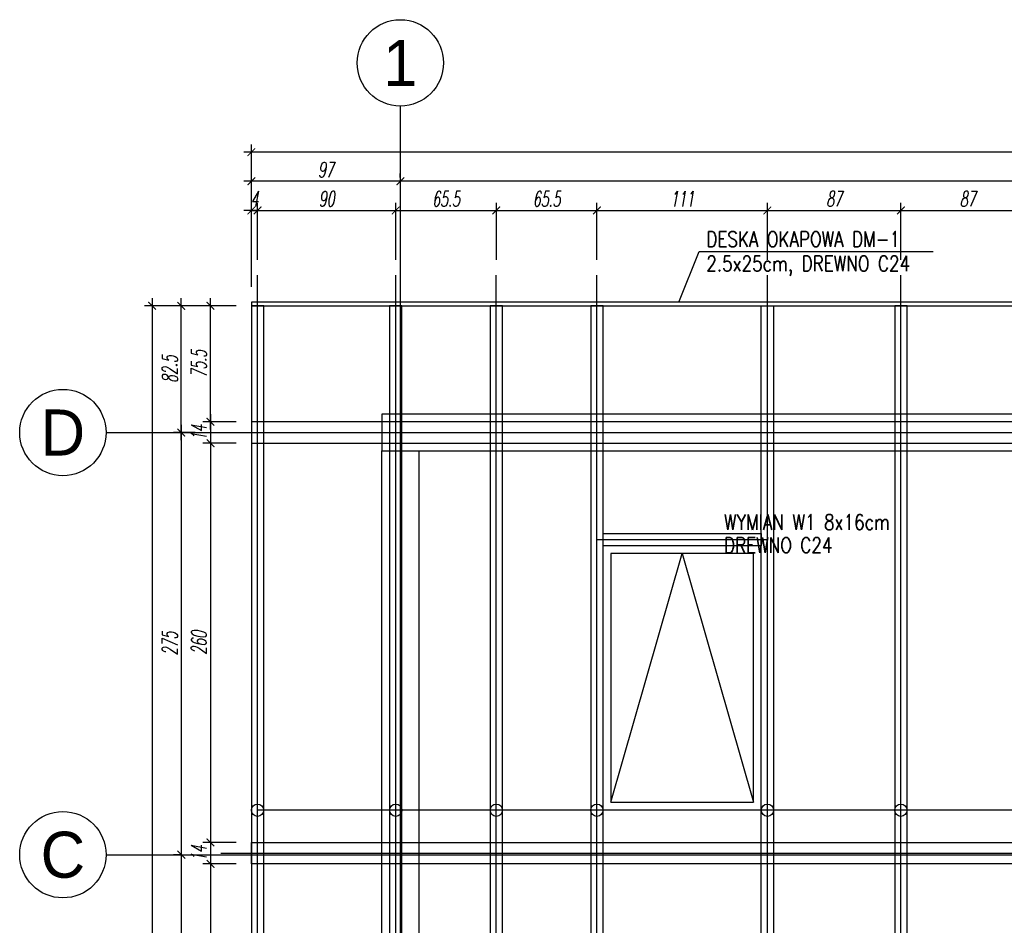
# Model space of a CAD drawing. Header units: millimetres. Extents: x -66901 to 936319, y -323998 to 488548.
# Tile 79 of 84: x 544449 to 550862, y 479422 to 485321. Entities that reach past the tile are written whole.
import ezdxf
from ezdxf.enums import TextEntityAlignment as Align
from ezdxf.lldxf.tags import DXFTag

# ---------------------------------------------------------------- set-up
doc = ezdxf.new("R2010")
doc.units = ezdxf.units.MM
doc.header["$LTSCALE"] = 5
doc.header["$MEASUREMENT"] = 0
for name, color, linetype in [('K-DREWNO', 15, 'Continuous'), ('k-kleszcze', 41, 'DASHED2'), ('K-OSIE', 1, 'CENTER'), ('K-WYMIARY', 254, 'Continuous'), ('K-WYZEJ', 81, 'DASHED2'), ('N-20', 254, 'Continuous'), ('N-25', 71, 'Continuous'), ('N-50', 4, 'Continuous'), ('POMOCNICZE', 8, 'DASHED2'), ('S-25', 71, 'Continuous')]:
    doc.layers.add(name, color=color, linetype=linetype)
doc.styles.add('GENERATED_STYLE_3', font='txt')
doc.styles.add('ROMANS', font='romans.shx', dxfattribs={"width": 0.8, "oblique": 10})
doc.styles.add('WYMIARY', font='romans.shx', dxfattribs={"width": 0.6, "oblique": 10})
tags = doc.linetypes.add('CENTER', pattern=[2, 1.25, -0.25, 0.25, -0.25]).pattern_tags.tags
tags[10:11] = [DXFTag(74, 4), DXFTag(75, 0), DXFTag(340, '0'), DXFTag(46, 1.0), DXFTag(50, 0.0), DXFTag(44, 0.0), DXFTag(45, 0.0)]
tags[8:9] = [DXFTag(74, 4), DXFTag(75, 0), DXFTag(340, '0'), DXFTag(46, 1.0), DXFTag(50, 0.0), DXFTag(44, 0.0), DXFTag(45, 0.0)]
tags[6:7] = [DXFTag(74, 4), DXFTag(75, 0), DXFTag(340, '0'), DXFTag(46, 1.0), DXFTag(50, 0.0), DXFTag(44, 0.0), DXFTag(45, 0.0)]
tags[4:5] = [DXFTag(74, 4), DXFTag(75, 0), DXFTag(340, '0'), DXFTag(46, 1.0), DXFTag(50, 0.0), DXFTag(44, 0.0), DXFTag(45, 0.0)]
tags = doc.linetypes.add('DASHED2', pattern=[0.375, 0.25, -0.125]).pattern_tags.tags
tags[6:7] = [DXFTag(74, 4), DXFTag(75, 0), DXFTag(340, '0'), DXFTag(46, 1.0), DXFTag(50, 0.0), DXFTag(44, 0.0), DXFTag(45, 0.0)]
tags[4:5] = [DXFTag(74, 4), DXFTag(75, 0), DXFTag(340, '0'), DXFTag(46, 1.0), DXFTag(50, 0.0), DXFTag(44, 0.0), DXFTag(45, 0.0)]
doc.dimstyles.new('CM50', dxfattribs={"dimscale": 50, "dimtxt": 2, "dimasz": 1, "dimexe": 1, "dimexo": 2, "dimgap": 0.5, "dimtad": 1, "dimlfac": 0.1, "dimrnd": 0.5, "dimdsep": 46, "dimtxsty": 'WYMIARY', "dimblk": 'ARCHTICK', "dimcen": 0, "dimdle": 1, "dimclrd": 253, "dimclre": 251, "dimclrt": 30, "dimaunit": 1, "dimadec": 0, "dimazin": 0, "dimtfac": 1, "dimtix": 1, "dimtmove": 0, "dimatfit": 3, "dimldrblk": 'ARCHTICK', "dimfxl": 1, "dimtvp": 0.4, "dimtolj": 1, "dimarcsym": 0})

# ---------------------------------------------------------------- blocks, each defined once
blk = doc.blocks.new('_ArchTick')
at = {"color": 0, "linetype": 'ByBlock', "const_width": 0.15}
blk.add_lwpolyline([(-0.5, -0.5), (0.5, 0.5)], dxfattribs=at)
blk = doc.blocks.new('*D21')
at = {"layer": 'Defpoints', "color": 0, "transparency": 16777216}
for p in [(545501.3, 483456.5), (545957.9, 483456.5), (545691.3, 482631.5)]:
    blk.add_point(p, dxfattribs=at)
at = {"layer": 'K-WYMIARY', "color": 253, "lineweight": -2, "transparency": 16777216}
blk.add_line((545501.3, 482581.5), (545501.3, 483506.5), dxfattribs=at)
at = {"layer": 'K-WYMIARY', "color": 251, "lineweight": -2, "transparency": 16777216}
for p, q in [((545857.9, 483456.5), (545451.3, 483456.5)), ((545591.3, 482631.5), (545451.3, 482631.5))]:
    blk.add_line(p, q, dxfattribs=at)
at = {"layer": 'K-WYMIARY', "color": 253, "lineweight": -2, "transparency": 16777216, "xscale": 50, "yscale": 50, "zscale": 50}
for p, rotation in [((545501.3, 483456.5), 90), ((545501.3, 482631.5), 270)]:
    blk.add_blockref('_ArchTick', p, dxfattribs=dict(at, rotation=rotation))
at = {"layer": 'K-WYMIARY', "color": 30, "transparency": 16777216, "insert": (545426.3, 483044), "char_height": 100, "attachment_point": 5, "rotation": 90, "style": 'WYMIARY'}
blk.add_mtext('\\A1;82.5', dxfattribs=at)
blk = doc.blocks.new('*D22')
at = {"layer": 'Defpoints', "color": 0, "transparency": 16777216}
for p in [(545632.3, 482631.5), (545501.3, 479881.5), (545605.8, 479881.5)]:
    blk.add_point(p, dxfattribs=at)
at = {"layer": 'K-WYMIARY', "color": 253, "lineweight": -2, "transparency": 16777216}
blk.add_line((545501.3, 482681.5), (545501.3, 479831.5), dxfattribs=at)
at = {"layer": 'K-WYMIARY', "color": 251, "lineweight": -2, "transparency": 16777216}
for p, q in [((545532.3, 482631.5), (545451.3, 482631.5)), ((545505.8, 479881.5), (545451.3, 479881.5))]:
    blk.add_line(p, q, dxfattribs=at)
at = {"layer": 'K-WYMIARY', "color": 253, "lineweight": -2, "transparency": 16777216, "xscale": 50, "yscale": 50, "zscale": 50}
for p, rotation in [((545501.3, 482631.5), 90), ((545501.3, 479881.5), 270)]:
    blk.add_blockref('_ArchTick', p, dxfattribs=dict(at, rotation=rotation))
at = {"layer": 'K-WYMIARY', "color": 30, "transparency": 16777216, "insert": (545426.3, 481256.5), "char_height": 100, "attachment_point": 5, "rotation": 90, "style": 'WYMIARY'}
blk.add_mtext('\\A1;275', dxfattribs=at)
blk = doc.blocks.new('*D23')
at = {"layer": 'Defpoints', "color": 0, "transparency": 16777216}
for p in [(545605.8, 479881.5), (545501.3, 475791.5), (545632.3, 475791.5)]:
    blk.add_point(p, dxfattribs=at)
at = {"layer": 'K-WYMIARY', "color": 251, "lineweight": -2, "transparency": 16777216}
for p, q in [((545505.8, 479881.5), (545451.3, 479881.5)), ((545532.3, 475791.5), (545451.3, 475791.5))]:
    blk.add_line(p, q, dxfattribs=at)
at = {"layer": 'K-WYMIARY', "color": 253, "lineweight": -2, "transparency": 16777216}
blk.add_line((545501.3, 479931.5), (545501.3, 475741.5), dxfattribs=at)
at = {"layer": 'K-WYMIARY', "color": 253, "lineweight": -2, "transparency": 16777216, "xscale": 50, "yscale": 50, "zscale": 50}
for p, rotation in [((545501.3, 479881.5), 90), ((545501.3, 475791.5), 270)]:
    blk.add_blockref('_ArchTick', p, dxfattribs=dict(at, rotation=rotation))
at = {"layer": 'K-WYMIARY', "color": 30, "transparency": 16777216, "insert": (545426.3, 477836.5), "char_height": 100, "attachment_point": 5, "rotation": 90, "style": 'WYMIARY'}
blk.add_mtext('\\A1;409', dxfattribs=at)
blk = doc.blocks.new('*D26')
at = {"layer": 'Defpoints', "color": 0, "transparency": 16777216}
for p in [(545957.9, 483456.5), (545311.3, 472746.5), (545957.9, 472746.5)]:
    blk.add_point(p, dxfattribs=at)
at = {"layer": 'K-WYMIARY', "color": 253, "lineweight": -2, "transparency": 16777216}
blk.add_line((545311.3, 483506.5), (545311.3, 472696.5), dxfattribs=at)
at = {"layer": 'K-WYMIARY', "color": 251, "lineweight": -2, "transparency": 16777216}
for p, q in [((545857.9, 483456.5), (545261.3, 483456.5)), ((545857.9, 472746.5), (545261.3, 472746.5))]:
    blk.add_line(p, q, dxfattribs=at)
at = {"layer": 'K-WYMIARY', "color": 253, "lineweight": -2, "transparency": 16777216, "xscale": 50, "yscale": 50, "zscale": 50}
for p, rotation in [((545311.3, 483456.5), 90), ((545311.3, 472746.5), 270)]:
    blk.add_blockref('_ArchTick', p, dxfattribs=dict(at, rotation=rotation))
at = {"layer": 'K-WYMIARY', "color": 30, "transparency": 16777216, "insert": (545236.3, 478101.5), "char_height": 100, "attachment_point": 5, "rotation": 90, "style": 'WYMIARY'}
blk.add_mtext('\\A1;1071', dxfattribs=at)
blk = doc.blocks.new('*D28')
at = {"layer": 'Defpoints', "color": 0, "transparency": 16777216}
for p in [(545691.3, 483456.5), (545957.9, 483456.5), (545957.9, 482701.5)]:
    blk.add_point(p, dxfattribs=at)
at = {"layer": 'K-WYMIARY', "color": 253, "lineweight": -2, "transparency": 16777216}
blk.add_line((545691.3, 482651.5), (545691.3, 483506.5), dxfattribs=at)
at = {"layer": 'K-WYMIARY', "color": 251, "lineweight": -2, "transparency": 16777216}
for p, q in [((545857.9, 483456.5), (545641.3, 483456.5)), ((545857.9, 482701.5), (545641.3, 482701.5))]:
    blk.add_line(p, q, dxfattribs=at)
at = {"layer": 'K-WYMIARY', "color": 253, "lineweight": -2, "transparency": 16777216, "xscale": 50, "yscale": 50, "zscale": 50}
for p, rotation in [((545691.3, 483456.5), 90), ((545691.3, 482701.5), 270)]:
    blk.add_blockref('_ArchTick', p, dxfattribs=dict(at, rotation=rotation))
at = {"layer": 'K-WYMIARY', "color": 30, "transparency": 16777216, "insert": (545616.3, 483079), "char_height": 100, "attachment_point": 5, "rotation": 90, "style": 'WYMIARY'}
blk.add_mtext('\\A1;75.5', dxfattribs=at)
blk = doc.blocks.new('*D35')
at = {"layer": 'Defpoints', "color": 0, "transparency": 16777216}
for p in [(545957.9, 482701.5), (545691.3, 482561.5), (545957.9, 482561.5)]:
    blk.add_point(p, dxfattribs=at)
at = {"layer": 'K-WYMIARY', "color": 251, "lineweight": -2, "transparency": 16777216}
for p, q in [((545857.9, 482701.5), (545641.3, 482701.5)), ((545857.9, 482561.5), (545641.3, 482561.5))]:
    blk.add_line(p, q, dxfattribs=at)
at = {"layer": 'K-WYMIARY', "color": 253, "lineweight": -2, "transparency": 16777216}
blk.add_line((545691.3, 482751.5), (545691.3, 482511.5), dxfattribs=at)
at = {"layer": 'K-WYMIARY', "color": 253, "lineweight": -2, "transparency": 16777216, "xscale": 50, "yscale": 50, "zscale": 50}
for p, rotation in [((545691.3, 482701.5), 90), ((545691.3, 482561.5), 270)]:
    blk.add_blockref('_ArchTick', p, dxfattribs=dict(at, rotation=rotation))
at = {"layer": 'K-WYMIARY', "color": 30, "transparency": 16777216, "insert": (545616.3, 482631.5), "char_height": 100, "attachment_point": 5, "rotation": 90, "style": 'WYMIARY'}
blk.add_mtext('\\A1;14', dxfattribs=at)
blk = doc.blocks.new('*D36')
at = {"layer": 'Defpoints', "color": 0, "transparency": 16777216}
for p in [(545957.9, 482561.5), (545691.3, 479961.5), (545957.9, 479961.5)]:
    blk.add_point(p, dxfattribs=at)
at = {"layer": 'K-WYMIARY', "color": 253, "lineweight": -2, "transparency": 16777216}
blk.add_line((545691.3, 482611.5), (545691.3, 479911.5), dxfattribs=at)
at = {"layer": 'K-WYMIARY', "color": 251, "lineweight": -2, "transparency": 16777216}
for p, q in [((545857.9, 482561.5), (545641.3, 482561.5)), ((545857.9, 479961.5), (545641.3, 479961.5))]:
    blk.add_line(p, q, dxfattribs=at)
at = {"layer": 'K-WYMIARY', "color": 253, "lineweight": -2, "transparency": 16777216, "xscale": 50, "yscale": 50, "zscale": 50}
for p, rotation in [((545691.3, 482561.5), 90), ((545691.3, 479961.5), 270)]:
    blk.add_blockref('_ArchTick', p, dxfattribs=dict(at, rotation=rotation))
at = {"layer": 'K-WYMIARY', "color": 30, "transparency": 16777216, "insert": (545616.3, 481261.5), "char_height": 100, "attachment_point": 5, "rotation": 90, "style": 'WYMIARY'}
blk.add_mtext('\\A1;260', dxfattribs=at)
blk = doc.blocks.new('*D37')
at = {"layer": 'Defpoints', "color": 0, "transparency": 16777216}
for p in [(545957.9, 479961.5), (545691.3, 479821.5), (545957.9, 479821.5)]:
    blk.add_point(p, dxfattribs=at)
at = {"layer": 'K-WYMIARY', "color": 253, "lineweight": -2, "transparency": 16777216}
blk.add_line((545691.3, 480011.5), (545691.3, 479771.5), dxfattribs=at)
at = {"layer": 'K-WYMIARY', "color": 251, "lineweight": -2, "transparency": 16777216}
for p, q in [((545857.9, 479961.5), (545641.3, 479961.5)), ((545857.9, 479821.5), (545641.3, 479821.5))]:
    blk.add_line(p, q, dxfattribs=at)
at = {"layer": 'K-WYMIARY', "color": 253, "lineweight": -2, "transparency": 16777216, "xscale": 50, "yscale": 50, "zscale": 50}
for p, rotation in [((545691.3, 479961.5), 90), ((545691.3, 479821.5), 270)]:
    blk.add_blockref('_ArchTick', p, dxfattribs=dict(at, rotation=rotation))
at = {"layer": 'K-WYMIARY', "color": 30, "transparency": 16777216, "insert": (545616.3, 479891.5), "char_height": 100, "attachment_point": 5, "rotation": 90, "style": 'WYMIARY'}
blk.add_mtext('\\A1;14', dxfattribs=at)
blk = doc.blocks.new('*D38')
at = {"layer": 'Defpoints', "color": 0, "transparency": 16777216}
for p in [(545957.9, 479821.5), (545691.3, 478101.5), (545957.9, 478101.5)]:
    blk.add_point(p, dxfattribs=at)
at = {"layer": 'K-WYMIARY', "color": 251, "lineweight": -2, "transparency": 16777216}
for p, q in [((545857.9, 479821.5), (545641.3, 479821.5)), ((545857.9, 478101.5), (545641.3, 478101.5))]:
    blk.add_line(p, q, dxfattribs=at)
at = {"layer": 'K-WYMIARY', "color": 253, "lineweight": -2, "transparency": 16777216}
blk.add_line((545691.3, 479871.5), (545691.3, 478051.5), dxfattribs=at)
at = {"layer": 'K-WYMIARY', "color": 253, "lineweight": -2, "transparency": 16777216, "xscale": 50, "yscale": 50, "zscale": 50}
for p, rotation in [((545691.3, 479821.5), 90), ((545691.3, 478101.5), 270)]:
    blk.add_blockref('_ArchTick', p, dxfattribs=dict(at, rotation=rotation))
at = {"layer": 'K-WYMIARY', "color": 30, "transparency": 16777216, "insert": (545616.3, 478961.5), "char_height": 100, "attachment_point": 5, "rotation": 90, "style": 'WYMIARY'}
blk.add_mtext('\\A1;172', dxfattribs=at)
blk = doc.blocks.new('*D81')
at = {"layer": 'Defpoints', "color": 0, "transparency": 16777216}
for p in [(546897.9, 484078), (545997.9, 483656.5), (546897.9, 483656.5)]:
    blk.add_point(p, dxfattribs=at)
at = {"layer": 'K-WYMIARY', "color": 251, "lineweight": -2, "transparency": 16777216}
for p, q in [((545997.9, 483756.5), (545997.9, 484128)), ((546897.9, 483756.5), (546897.9, 484128))]:
    blk.add_line(p, q, dxfattribs=at)
at = {"layer": 'K-WYMIARY', "color": 253, "lineweight": -2, "transparency": 16777216}
blk.add_line((545947.9, 484078), (546947.9, 484078), dxfattribs=at)
at = {"layer": 'K-WYMIARY', "color": 253, "lineweight": -2, "transparency": 16777216, "xscale": 50, "yscale": 50, "zscale": 50, "rotation": 180}
blk.add_blockref('_ArchTick', (545997.9, 484078), dxfattribs=at)
at = {"layer": 'K-WYMIARY', "color": 253, "lineweight": -2, "transparency": 16777216, "xscale": 50, "yscale": 50, "zscale": 50}
blk.add_blockref('_ArchTick', (546897.9, 484078), dxfattribs=at)
at = {"layer": 'K-WYMIARY', "color": 30, "transparency": 16777216, "insert": (546447.9, 484153), "char_height": 100, "attachment_point": 5, "style": 'WYMIARY'}
blk.add_mtext('\\A1;90', dxfattribs=at)
blk = doc.blocks.new('*D82')
at = {"layer": 'Defpoints', "color": 0, "transparency": 16777216}
for p in [(547553.2, 484078), (546897.9, 483656.5), (547553.2, 483656.5)]:
    blk.add_point(p, dxfattribs=at)
at = {"layer": 'K-WYMIARY', "color": 251, "lineweight": -2, "transparency": 16777216}
for p, q in [((546897.9, 483756.5), (546897.9, 484128)), ((547553.2, 483756.5), (547553.2, 484128))]:
    blk.add_line(p, q, dxfattribs=at)
at = {"layer": 'K-WYMIARY', "color": 253, "lineweight": -2, "transparency": 16777216}
blk.add_line((546847.9, 484078), (547603.2, 484078), dxfattribs=at)
at = {"layer": 'K-WYMIARY', "color": 253, "lineweight": -2, "transparency": 16777216, "xscale": 50, "yscale": 50, "zscale": 50, "rotation": 180}
blk.add_blockref('_ArchTick', (546897.9, 484078), dxfattribs=at)
at = {"layer": 'K-WYMIARY', "color": 253, "lineweight": -2, "transparency": 16777216, "xscale": 50, "yscale": 50, "zscale": 50}
blk.add_blockref('_ArchTick', (547553.2, 484078), dxfattribs=at)
at = {"layer": 'K-WYMIARY', "color": 30, "transparency": 16777216, "insert": (547225.5, 484153), "char_height": 100, "attachment_point": 5, "style": 'WYMIARY'}
blk.add_mtext('\\A1;65.5', dxfattribs=at)
blk = doc.blocks.new('*D83')
at = {"layer": 'Defpoints', "color": 0, "transparency": 16777216}
for p in [(548208.5, 484078), (547553.2, 483656.5), (548208.5, 483656.5)]:
    blk.add_point(p, dxfattribs=at)
at = {"layer": 'K-WYMIARY', "color": 251, "lineweight": -2, "transparency": 16777216}
for p, q in [((547553.2, 483756.5), (547553.2, 484128)), ((548208.5, 483756.5), (548208.5, 484128))]:
    blk.add_line(p, q, dxfattribs=at)
at = {"layer": 'K-WYMIARY', "color": 253, "lineweight": -2, "transparency": 16777216}
blk.add_line((547503.2, 484078), (548258.5, 484078), dxfattribs=at)
at = {"layer": 'K-WYMIARY', "color": 253, "lineweight": -2, "transparency": 16777216, "xscale": 50, "yscale": 50, "zscale": 50, "rotation": 180}
blk.add_blockref('_ArchTick', (547553.2, 484078), dxfattribs=at)
at = {"layer": 'K-WYMIARY', "color": 253, "lineweight": -2, "transparency": 16777216, "xscale": 50, "yscale": 50, "zscale": 50}
blk.add_blockref('_ArchTick', (548208.5, 484078), dxfattribs=at)
at = {"layer": 'K-WYMIARY', "color": 30, "transparency": 16777216, "insert": (547880.8, 484153), "char_height": 100, "attachment_point": 5, "style": 'WYMIARY'}
blk.add_mtext('\\A1;65.5', dxfattribs=at)
blk = doc.blocks.new('*D84')
at = {"layer": 'Defpoints', "color": 0, "transparency": 16777216}
for p in [(549318.5, 484078), (548208.5, 483656.5), (549318.5, 483656.5)]:
    blk.add_point(p, dxfattribs=at)
at = {"layer": 'K-WYMIARY', "color": 251, "lineweight": -2, "transparency": 16777216}
for p, q in [((548208.5, 483756.5), (548208.5, 484128)), ((549318.5, 483756.5), (549318.5, 484128))]:
    blk.add_line(p, q, dxfattribs=at)
at = {"layer": 'K-WYMIARY', "color": 253, "lineweight": -2, "transparency": 16777216}
blk.add_line((548158.5, 484078), (549368.5, 484078), dxfattribs=at)
at = {"layer": 'K-WYMIARY', "color": 253, "lineweight": -2, "transparency": 16777216, "xscale": 50, "yscale": 50, "zscale": 50, "rotation": 180}
blk.add_blockref('_ArchTick', (548208.5, 484078), dxfattribs=at)
at = {"layer": 'K-WYMIARY', "color": 253, "lineweight": -2, "transparency": 16777216, "xscale": 50, "yscale": 50, "zscale": 50}
blk.add_blockref('_ArchTick', (549318.5, 484078), dxfattribs=at)
at = {"layer": 'K-WYMIARY', "color": 30, "transparency": 16777216, "insert": (548763.5, 484153), "char_height": 100, "attachment_point": 5, "style": 'WYMIARY'}
blk.add_mtext('\\A1;111', dxfattribs=at)
blk = doc.blocks.new('*D85')
at = {"layer": 'Defpoints', "color": 0, "transparency": 16777216}
for p in [(550188.4, 484078), (549318.5, 483656.5), (550188.4, 483656.5)]:
    blk.add_point(p, dxfattribs=at)
at = {"layer": 'K-WYMIARY', "color": 251, "lineweight": -2, "transparency": 16777216}
for p, q in [((549318.5, 483756.5), (549318.5, 484128)), ((550188.4, 483756.5), (550188.4, 484128))]:
    blk.add_line(p, q, dxfattribs=at)
at = {"layer": 'K-WYMIARY', "color": 253, "lineweight": -2, "transparency": 16777216}
blk.add_line((549268.5, 484078), (550238.4, 484078), dxfattribs=at)
at = {"layer": 'K-WYMIARY', "color": 253, "lineweight": -2, "transparency": 16777216, "xscale": 50, "yscale": 50, "zscale": 50, "rotation": 180}
blk.add_blockref('_ArchTick', (549318.5, 484078), dxfattribs=at)
at = {"layer": 'K-WYMIARY', "color": 253, "lineweight": -2, "transparency": 16777216, "xscale": 50, "yscale": 50, "zscale": 50}
blk.add_blockref('_ArchTick', (550188.4, 484078), dxfattribs=at)
at = {"layer": 'K-WYMIARY', "color": 30, "transparency": 16777216, "insert": (549753.4, 484153), "char_height": 100, "attachment_point": 5, "style": 'WYMIARY'}
blk.add_mtext('\\A1;87', dxfattribs=at)
blk = doc.blocks.new('*D86')
at = {"layer": 'Defpoints', "color": 0, "transparency": 16777216}
for p in [(551058.3, 484078), (550188.4, 483656.5), (551058.3, 483656.5)]:
    blk.add_point(p, dxfattribs=at)
at = {"layer": 'K-WYMIARY', "color": 251, "lineweight": -2, "transparency": 16777216}
for p, q in [((550188.4, 483756.5), (550188.4, 484128)), ((551058.3, 483756.5), (551058.3, 484128))]:
    blk.add_line(p, q, dxfattribs=at)
at = {"layer": 'K-WYMIARY', "color": 253, "lineweight": -2, "transparency": 16777216}
blk.add_line((550138.4, 484078), (551108.3, 484078), dxfattribs=at)
at = {"layer": 'K-WYMIARY', "color": 253, "lineweight": -2, "transparency": 16777216, "xscale": 50, "yscale": 50, "zscale": 50, "rotation": 180}
blk.add_blockref('_ArchTick', (550188.4, 484078), dxfattribs=at)
at = {"layer": 'K-WYMIARY', "color": 253, "lineweight": -2, "transparency": 16777216, "xscale": 50, "yscale": 50, "zscale": 50}
blk.add_blockref('_ArchTick', (551058.3, 484078), dxfattribs=at)
at = {"layer": 'K-WYMIARY', "color": 30, "transparency": 16777216, "insert": (550623.4, 484153), "char_height": 100, "attachment_point": 5, "style": 'WYMIARY'}
blk.add_mtext('\\A1;87', dxfattribs=at)
blk = doc.blocks.new('*D103')
at = {"layer": 'Defpoints', "color": 0, "transparency": 16777216}
for p in [(545957.9, 484078), (545997.9, 483656.5), (545957.9, 483481.5)]:
    blk.add_point(p, dxfattribs=at)
at = {"layer": 'K-WYMIARY', "color": 251, "lineweight": -2, "transparency": 16777216}
for p, q in [((545957.9, 483581.5), (545957.9, 484128)), ((545997.9, 483756.5), (545997.9, 484128))]:
    blk.add_line(p, q, dxfattribs=at)
at = {"layer": 'K-WYMIARY', "color": 253, "lineweight": -2, "transparency": 16777216}
for p, q in [((545957.9, 484078), (545907.9, 484078)), ((545997.9, 484078), (545957.9, 484078)), ((545997.9, 484078), (546047.9, 484078))]:
    blk.add_line(p, q, dxfattribs=at)
at = {"layer": 'K-WYMIARY', "color": 253, "lineweight": -2, "transparency": 16777216, "xscale": 50, "yscale": 50, "zscale": 50}
blk.add_blockref('_ArchTick', (545957.9, 484078), dxfattribs=at)
at = {"layer": 'K-WYMIARY', "color": 253, "lineweight": -2, "transparency": 16777216, "xscale": 50, "yscale": 50, "zscale": 50, "rotation": 180}
blk.add_blockref('_ArchTick', (545997.9, 484078), dxfattribs=at)
at = {"layer": 'K-WYMIARY', "color": 30, "transparency": 16777216, "insert": (545977.9, 484153), "char_height": 100, "attachment_point": 5, "style": 'WYMIARY'}
blk.add_mtext('\\A1;4', dxfattribs=at)
blk = doc.blocks.new('*D107')
at = {"layer": 'Defpoints', "color": 0, "transparency": 16777216}
for p in [(546927.9, 484268), (546927.9, 484192.5), (555864.8, 484192.5)]:
    blk.add_point(p, dxfattribs=at)
at = {"layer": 'K-WYMIARY', "color": 251, "lineweight": -2, "transparency": 16777216}
for p, q in [((546927.9, 484292.5), (546927.9, 484318)), ((555864.8, 484292.5), (555864.8, 484318))]:
    blk.add_line(p, q, dxfattribs=at)
at = {"layer": 'K-WYMIARY', "color": 253, "lineweight": -2, "transparency": 16777216}
blk.add_line((555914.8, 484268), (546877.9, 484268), dxfattribs=at)
at = {"layer": 'K-WYMIARY', "color": 253, "lineweight": -2, "transparency": 16777216, "xscale": 50, "yscale": 50, "zscale": 50, "rotation": 180}
blk.add_blockref('_ArchTick', (546927.9, 484268), dxfattribs=at)
at = {"layer": 'K-WYMIARY', "color": 253, "lineweight": -2, "transparency": 16777216, "xscale": 50, "yscale": 50, "zscale": 50}
blk.add_blockref('_ArchTick', (555864.8, 484268), dxfattribs=at)
at = {"layer": 'K-WYMIARY', "color": 30, "transparency": 16777216, "insert": (551396.4, 484343), "char_height": 100, "attachment_point": 5, "style": 'WYMIARY'}
blk.add_mtext('\\A1;893.5', dxfattribs=at)
blk = doc.blocks.new('*D108')
at = {"layer": 'Defpoints', "color": 0, "transparency": 16777216}
for p in [(545957.9, 484268), (546927.9, 484192.5), (545957.9, 483481.5)]:
    blk.add_point(p, dxfattribs=at)
at = {"layer": 'K-WYMIARY', "color": 251, "lineweight": -2, "transparency": 16777216}
for p, q in [((545957.9, 483581.5), (545957.9, 484318)), ((546927.9, 484292.5), (546927.9, 484318))]:
    blk.add_line(p, q, dxfattribs=at)
at = {"layer": 'K-WYMIARY', "color": 253, "lineweight": -2, "transparency": 16777216}
blk.add_line((546977.9, 484268), (545907.9, 484268), dxfattribs=at)
at = {"layer": 'K-WYMIARY', "color": 253, "lineweight": -2, "transparency": 16777216, "xscale": 50, "yscale": 50, "zscale": 50, "rotation": 180}
blk.add_blockref('_ArchTick', (545957.9, 484268), dxfattribs=at)
at = {"layer": 'K-WYMIARY', "color": 253, "lineweight": -2, "transparency": 16777216, "xscale": 50, "yscale": 50, "zscale": 50}
blk.add_blockref('_ArchTick', (546927.9, 484268), dxfattribs=at)
at = {"layer": 'K-WYMIARY', "color": 30, "transparency": 16777216, "insert": (546442.9, 484343), "char_height": 100, "attachment_point": 5, "style": 'WYMIARY'}
blk.add_mtext('\\A1;97', dxfattribs=at)
blk = doc.blocks.new('*D109')
at = {"layer": 'Defpoints', "color": 0, "transparency": 16777216}
for p in [(545957.9, 484458), (545957.9, 483481.5), (564957.9, 483481.5)]:
    blk.add_point(p, dxfattribs=at)
at = {"layer": 'K-WYMIARY', "color": 251, "lineweight": -2, "transparency": 16777216}
for p, q in [((545957.9, 483581.5), (545957.9, 484508)), ((564957.9, 483581.5), (564957.9, 484508))]:
    blk.add_line(p, q, dxfattribs=at)
at = {"layer": 'K-WYMIARY', "color": 253, "lineweight": -2, "transparency": 16777216}
blk.add_line((565007.9, 484458), (545907.9, 484458), dxfattribs=at)
at = {"layer": 'K-WYMIARY', "color": 253, "lineweight": -2, "transparency": 16777216, "xscale": 50, "yscale": 50, "zscale": 50, "rotation": 180}
blk.add_blockref('_ArchTick', (545957.9, 484458), dxfattribs=at)
at = {"layer": 'K-WYMIARY', "color": 253, "lineweight": -2, "transparency": 16777216, "xscale": 50, "yscale": 50, "zscale": 50}
blk.add_blockref('_ArchTick', (564957.9, 484458), dxfattribs=at)
at = {"layer": 'K-WYMIARY', "color": 30, "transparency": 16777216, "insert": (555457.9, 484533), "char_height": 100, "attachment_point": 5, "style": 'WYMIARY'}
blk.add_mtext('\\A1;1900', dxfattribs=at)

msp = doc.modelspace()

# ---------------------------------------------------------------- linework, layer by layer
at = {"layer": 'K-DREWNO'}
for points in [[(546037.889, 483456.489), (545957.889, 483456.489), (545957.889, 478101.489), (546037.889, 478101.489)], [(546937.889, 483456.489), (546857.889, 483456.489), (546857.889, 478101.489), (546937.889, 478101.489)], [(547593.186, 483456.489), (547513.186, 483456.489), (547513.186, 478101.489), (547593.186, 478101.489)], [(548248.483, 483456.489), (548168.483, 483456.489), (548168.483, 478101.489), (548248.483, 478101.489)], [(549278.465, 483456.489), (549358.465, 483456.489), (549358.465, 478101.489), (549278.465, 478101.489)], [(550228.39, 483456.52), (550148.39, 483456.52), (550148.39, 478101.52), (550228.39, 478101.52)], [(554409.49, 482561.489), (554409.49, 482701.489), (545957.889, 482701.489), (545957.889, 482561.489), (554409.49, 482561.489)], [(548248.483, 481892.652), (548248.483, 481972.652), (549278.465, 481972.652), (549278.465, 481892.652)], [(564957.889, 479961.489), (564957.889, 479821.489), (545957.889, 479821.489), (545957.889, 479961.489)]]:
    msp.add_lwpolyline(points, close=True, dxfattribs=at)
at = {"layer": 'k-kleszcze'}
msp.add_lwpolyline([(545957.889, 483481.489), (545957.889, 483456.489), (553384.49, 483456.489), (553359.49, 483481.489)], close=True, dxfattribs=at)
at = {"layer": 'K-OSIE'}
for p, q in [((546927.889, 484758), (546927.889, 471697.5)), ((545997.889, 478101.489), (545997.889, 483656.489)), ((546897.889, 478101.489), (546897.889, 483656.489)), ((547553.186, 478101.489), (547553.186, 483656.489)), ((548208.483, 478101.489), (548208.483, 483656.489)), ((549318.465, 478101.489), (549318.465, 483656.489)), ((550188.39, 478101.52), (550188.39, 483656.52)), ((545011.277, 482631.489), (566452, 482631.489)), ((549318.465, 481932.652), (548208.483, 481932.652)), ((545011.277, 479881.489), (566452, 479881.489)), ((545757.889, 479891.489), (565157.889, 479891.489))]:
    msp.add_line(p, q, dxfattribs=at)
for centre in [(546927.889, 485039.25), (544730.027, 482631.489), (544730.027, 479881.489)]:
    msp.add_circle(centre, 281.25, dxfattribs=at)
at = {"layer": 'K-WYZEJ'}
msp.add_lwpolyline([(547047.889, 482751.489), (547047.889, 482751.489)], close=True, dxfattribs=at)
at = {"layer": 'N-20'}
for p, q in [((548742.5, 483481.489), (548873.54, 483811)), ((564917.889, 480171), (545997.889, 480171))]:
    msp.add_line(p, q, dxfattribs=at)
msp.add_lwpolyline([(546807.889, 482511.489), (564107.889, 482511.489), (564107.889, 482751.489), (546807.889, 482751.489)], close=True, dxfattribs=at)
for points in [[(546807.889, 473691.489), (546807.889, 482511.489)], [(547047.889, 482511.489), (547047.889, 473691.489)]]:
    msp.add_lwpolyline(points, dxfattribs=at)
at = {"layer": 'N-25'}
for centre in [(545997.889, 480171), (546897.889, 480171), (547553.186, 480171), (548208.483, 480171), (549318.465, 480171), (550188.39, 480171)]:
    msp.add_circle(centre, 40, dxfattribs=at)
at = {"layer": 'POMOCNICZE'}
msp.add_lwpolyline([(548298.483, 480223.293), (549228.465, 480223.293), (549228.465, 481842.652), (548298.483, 481842.652)], close=True, dxfattribs=at)
msp.add_lwpolyline([(548298.483, 480223.293), (548763.474, 481842.652), (549228.465, 480223.293)], dxfattribs=at)
at = {"layer": 'S-25'}
msp.add_line((548873.54, 483811), (550397.983, 483811), dxfattribs=at)

# ---------------------------------------------------------------- texts
at = {"layer": 'N-50', "style": 'GENERATED_STYLE_3'}
for s, p in [('1', (546927.889, 485039.25)), ('D', (544730.027, 482631.489)), ('C', (544730.027, 479881.489))]:
    msp.add_text(s, height=300, dxfattribs=at).set_placement(p, align=Align.MIDDLE)
at = {"layer": 'S-25', "style": 'ROMANS', "width": 0.8}
for s, p in [('DESKA OKAPOWA DM-1', (548921, 483841)), ('2.5x25cm, DREWNO C24', (548921, 483681.932)), ('WYMIAN W1 8x16cm', (549036.217, 481997.652)), ('DREWNO C24', (549036.217, 481847.652))]:
    msp.add_text(s, height=100, rotation=0, dxfattribs=at).set_placement(p)

# ---------------------------------------------------------------- dimensions: what is measured, and where the dimension line sits
at = {"layer": 'K-WYMIARY'}
for base, p1, p2, picture, middle in [((545957.889, 484458), (564957.889, 483481.489), (545957.889, 483481.489), '*D109', (555457.889, 484533)), ((545957.889, 484268), (546927.889, 484192.5), (545957.889, 483481.489), '*D108', (546442.889, 484343)), ((546927.8887, 484268), (555864.8385, 484192.5), (546927.8887, 484192.5), '*D107', (551396.3636, 484343)), ((545957.889, 484078), (545997.889, 483656.489), (545957.889, 483481.489), '*D103', (545977.889, 484153)), ((546897.889, 484078), (545997.889, 483656.489), (546897.889, 483656.489), '*D81', (546447.889, 484153)), ((547553.186, 484078), (546897.889, 483656.489), (547553.186, 483656.489), '*D82', (547225.537, 484153)), ((548208.483, 484078), (547553.186, 483656.489), (548208.483, 483656.489), '*D83', (547880.834, 484153)), ((549318.465, 484078), (548208.483, 483656.489), (549318.465, 483656.489), '*D84', (548763.474, 484153)), ((550188.39, 484078), (549318.465, 483656.489), (550188.39, 483656.52), '*D85', (549753.428, 484153)), ((551058.315, 484078), (550188.39, 483656.52), (551058.315, 483656.52), '*D86', (550623.353, 484153))]:
    dim = msp.add_linear_dim(base=base, p1=p1, p2=p2, dimstyle='CM50', override={"dimtmove": 1, "dimfxl": 0}, dxfattribs=at)
    dim.commit()
    dim.dimension.update_dxf_attribs({"geometry": picture, "text_midpoint": middle})
for base, p1, p2, picture, middle in [((545311.277, 472746.489), (545957.889, 483456.489), (545957.889, 472746.489), '*D26', (545236.277, 478101.489)), ((545501.277, 483456.489), (545691.277, 482631.489), (545957.889, 483456.489), '*D21', (545426.277, 483043.989)), ((545691.277, 483456.489), (545957.889, 482701.489), (545957.889, 483456.489), '*D28', (545616.277, 483078.989)), ((545691.277, 482561.489), (545957.889, 482701.489), (545957.889, 482561.489), '*D35', (545616.277, 482631.489)), ((545501.277, 479881.489), (545632.277, 482631.489), (545605.777, 479881.489), '*D22', (545426.277, 481256.489)), ((545691.277, 479961.489), (545957.889, 482561.489), (545957.889, 479961.489), '*D36', (545616.277, 481261.489)), ((545691.277, 479821.489), (545957.889, 479961.489), (545957.889, 479821.489), '*D37', (545616.277, 479891.489)), ((545501.277, 475791.489), (545605.777, 479881.489), (545632.277, 475791.489), '*D23', (545426.277, 477836.489)), ((545691.277, 478101.489), (545957.889, 479821.489), (545957.889, 478101.489), '*D38', (545616.277, 478961.489))]:
    dim = msp.add_linear_dim(base=base, p1=p1, p2=p2, angle=90, dimstyle='CM50', override={"dimtmove": 1, "dimfxl": 0}, dxfattribs=at)
    dim.commit()
    dim.dimension.update_dxf_attribs({"geometry": picture, "text_midpoint": middle})

doc.saveas('drawing.dxf')
